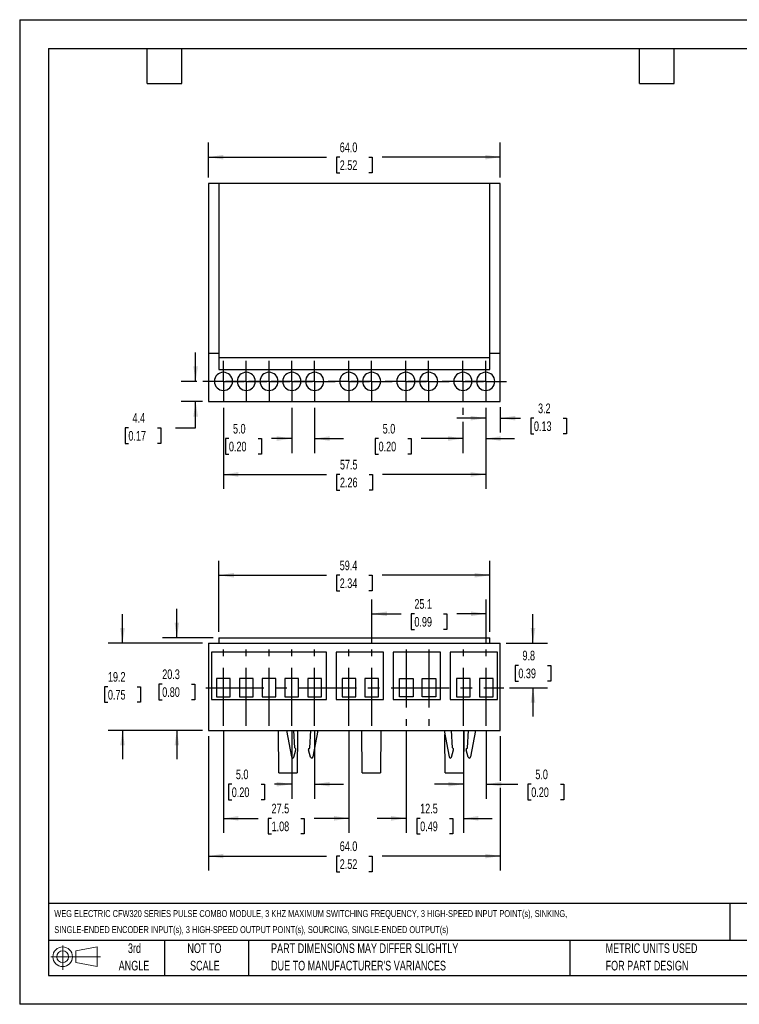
# Model space of a CAD drawing. Header units: millimetres. Extents: x 0 to 279, y 0 to 218.
# Tile 1 of 2: x 0 to 158, y 0 to 216. Entities that reach past the tile are written whole.
import ezdxf

# ---------------------------------------------------------------- set-up
doc = ezdxf.new("R2010")
doc.units = ezdxf.units.MM
doc.linetypes.add('CENTERX2', pattern=[20.32, 12.7, -2.54, 2.54, -2.54])
doc.layers.add('CENTER', color=40, linetype='CENTERX2')
doc.layers.add('SLD-DEFPOINTS', color=7, linetype='Continuous')
doc.layers.add('DIMENSIONS', color=140, linetype='Continuous', lineweight=25)
doc.layers.add('TEXT', color=140, linetype='Continuous', lineweight=25)
doc.styles.add('SLDTEXTSTYLE0', font='TXT', dxfattribs={"width": 0.7})
doc.dimstyles.new('SLDDIMSTYLE0', dxfattribs={"dimtxt": 2.158008, "dimasz": 3.302, "dimexe": 0, "dimexo": 0.0625, "dimgap": 0.539502, "dimtad": 0, "dimtih": 1, "dimtoh": 1, "dimrnd": 1e-09, "dimzin": 4, "dimdsep": 46, "dimtxsty": 'SLDTEXTSTYLE0', "dimsah": 1, "dimcen": 0.09, "dimadec": 0, "dimazin": 1, "dimtfac": 1, "dimtofl": 0, "dimtmove": 0, "dimatfit": 3, "dimfxl": 0, "dimfrac": 2, "dimtolj": 1, "dimtzin": 12, "dimarcsym": 0})
doc.dimstyles.new('SLDDIMSTYLE1', dxfattribs={"dimtxt": 2.158008, "dimasz": 3.302, "dimexe": 0, "dimexo": 0.0625, "dimgap": 0.539502, "dimtad": 0, "dimtih": 1, "dimtoh": 1, "dimrnd": 1e-09, "dimzin": 12, "dimdsep": 46, "dimtxsty": 'SLDTEXTSTYLE0', "dimsah": 1, "dimcen": 0.09, "dimadec": 0, "dimazin": 3, "dimtfac": 1, "dimtmove": 0, "dimatfit": 0, "dimfxl": 0, "dimfrac": 2, "dimtolj": 1, "dimtzin": 12, "dimarcsym": 0})
doc.dimstyles.new('SLDDIMSTYLE2', dxfattribs={"dimtxt": 2.158008, "dimasz": 3.302, "dimexe": 0, "dimexo": 0.0625, "dimgap": 0.539502, "dimtad": 0, "dimtih": 1, "dimtoh": 1, "dimrnd": 1e-09, "dimzin": 4, "dimdsep": 46, "dimtxsty": 'SLDTEXTSTYLE0', "dimsah": 1, "dimcen": 0.09, "dimadec": 0, "dimazin": 1, "dimtfac": 1, "dimtmove": 0, "dimatfit": 0, "dimfxl": 0, "dimfrac": 2, "dimtolj": 1, "dimtzin": 12, "dimarcsym": 0})
doc.dimstyles.new('SLDDIMSTYLE3', dxfattribs={"dimtxt": 2.158008, "dimasz": 3.302, "dimexe": 0, "dimexo": 0.0625, "dimgap": 0.539502, "dimtad": 0, "dimtih": 1, "dimtoh": 1, "dimrnd": 1e-09, "dimzin": 12, "dimdsep": 46, "dimtxsty": 'SLDTEXTSTYLE0', "dimsah": 1, "dimcen": 0.09, "dimadec": 0, "dimazin": 3, "dimtfac": 1, "dimtofl": 0, "dimtmove": 0, "dimatfit": 3, "dimfxl": 0, "dimfrac": 2, "dimtolj": 1, "dimtzin": 12, "dimarcsym": 0})

# ---------------------------------------------------------------- blocks, each defined once
blk = doc.blocks.new('Block11')
at = {"color": 7, "linetype": 'Continuous', "lineweight": 18}
for p, q in [((2.59, 5.31), (2.59, 0)), ((5.48, 4.17), (10.18, 5.03)), ((10.18, 5.03), (10.18, 0.73)), ((0, 2.88), (10.87, 2.88)), ((5.48, 1.6), (5.48, 4.17)), ((5.48, 1.6), (10.18, 0.73))]:
    blk.add_line(p, q, dxfattribs=at)
for radius in [2.15, 1.29]:
    blk.add_circle((2.59, 2.88), radius, dxfattribs=at)
blk = doc.blocks.new('Block12')
at = {"layer": 'SLD-DEFPOINTS'}
blk.add_blockref('Block11', (0, 0), dxfattribs=at)
blk = doc.blocks.new('SW_NOTE_0')
at = {"layer": 'TEXT', "color": 0, "linetype": 'CENTERX2', "lineweight": 18, "attachment_point": 1, "style": 'SLDTEXTSTYLE0'}
for s, insert, char_height in [('WEG ELECTRIC CFW320 SERIES PULSE COMBO MODULE, 3 KHZ MAXIMUM SWITCHING FREQUENCY, 3 HIGH-SPEED INPUT POINT(s), SINKING,', (0, 1.96), 1.51826), ('SINGLE-ENDED ENCODER INPUT(s), 3 HIGH-SPEED OUTPUT POINT(s), SOURCING, SINGLE-ENDED OUTPUT(s)', (0, -1.56), 1.5183)]:
    blk.add_mtext(s, dxfattribs=dict(at, insert=insert, char_height=char_height))
blk = doc.blocks.new('SW_NOTE_0_3')
at = {"layer": 'TEXT', "color": 0, "linetype": 'CENTERX2', "lineweight": 18, "char_height": 2.1167, "attachment_point": 1, "style": 'SLDTEXTSTYLE0'}
for s, insert in [('PART DIMENSIONS MAY DIFFER SLIGHTLY', (0, 2.73)), ("DUE TO MANUFACTURER'S VARIANCES", (0, -1.09))]:
    blk.add_mtext(s, dxfattribs=dict(at, insert=insert))
blk = doc.blocks.new('SW_NOTE_0_4')
at = {"layer": 'TEXT', "color": 0, "linetype": 'CENTERX2', "lineweight": 18, "char_height": 2.117, "attachment_point": 2, "style": 'SLDTEXTSTYLE0'}
for s, insert in [('NOT TO', (5.26, 2.73)), ('SCALE', (5.35, -1.09))]:
    blk.add_mtext(s, dxfattribs=dict(at, insert=insert))
blk = doc.blocks.new('SW_NOTE_0_5')
at = {"layer": 'TEXT', "color": 0, "linetype": 'CENTERX2', "lineweight": 18, "char_height": 2.117, "attachment_point": 2, "style": 'SLDTEXTSTYLE0'}
for s, insert in [('3rd', (2.32, 2.73)), ('ANGLE', (2.22, -1.09))]:
    blk.add_mtext(s, dxfattribs=dict(at, insert=insert))
blk = doc.blocks.new('SW_NOTE_0_6')
at = {"layer": 'TEXT', "color": 0, "linetype": 'CENTERX2', "lineweight": 18, "char_height": 2.1167, "attachment_point": 1, "style": 'SLDTEXTSTYLE0'}
for s, insert in [('METRIC UNITS USED', (0, 2.73)), ('FOR PART DESIGN', (0, -1.09))]:
    blk.add_mtext(s, dxfattribs=dict(at, insert=insert))
blk = doc.blocks.new('_D')
at = {"layer": 'DIMENSIONS'}
for p, q in [((41.38, 181.28), (41.38, 188.94)), ((105.38, 181.28), (105.38, 188.94)), ((41.38, 185.76), (67.25, 185.76)), ((70.18, 185.76), (69.45, 185.76)), ((69.45, 185.76), (69.45, 182.33)), ((76.59, 185.76), (77.31, 185.76)), ((77.31, 185.76), (77.31, 182.33)), ((105.38, 185.76), (79.51, 185.76)), ((69.45, 182.33), (70.18, 182.33)), ((77.31, 182.33), (76.59, 182.33))]:
    blk.add_line(p, q, dxfattribs=at)
for points in [[(41.38, 185.76), (44.68, 185.25), (44.68, 186.27)], [(105.38, 185.76), (102.08, 186.27), (102.08, 185.25)]]:
    blk.add_solid(points, dxfattribs=at)
at = {"layer": 'DIMENSIONS', "char_height": 2.117, "attachment_point": 1, "style": 'SLDTEXTSTYLE0'}
for s, insert in [('64.0', (70.18, 188.97)), ('2.52', (70.18, 185.06))]:
    blk.add_mtext(s, dxfattribs=dict(at, insert=insert))
blk = doc.blocks.new('_D_1')
at = {"layer": 'DIMENSIONS'}
for p, q in [((38.58, 136.6), (38.58, 142.95)), ((38.88, 136.6), (35.41, 136.6)), ((40.11, 132.19), (35.41, 132.19)), ((38.58, 126.42), (38.58, 132.19)), ((23.84, 126.42), (23.12, 126.42)), ((23.12, 126.42), (23.12, 122.99)), ((30.25, 126.42), (30.98, 126.42)), ((30.98, 126.42), (30.98, 122.99)), ((34.14, 126.42), (38.58, 126.42)), ((23.12, 122.99), (23.84, 122.99)), ((30.98, 122.99), (30.25, 122.99))]:
    blk.add_line(p, q, dxfattribs=at)
for points in [[(38.58, 136.6), (39.09, 139.9), (38.07, 139.9)], [(38.58, 132.19), (38.07, 128.89), (39.09, 128.89)]]:
    blk.add_solid(points, dxfattribs=at)
at = {"layer": 'DIMENSIONS', "char_height": 2.117, "attachment_point": 1, "style": 'SLDTEXTSTYLE0'}
for s, insert in [('4.4', (24.74, 129.63)), ('0.17', (23.84, 125.72))]:
    blk.add_mtext(s, dxfattribs=dict(at, insert=insert))
blk = doc.blocks.new('_D_2')
at = {"layer": 'DIMENSIONS'}
for p, q in [((59.68, 130.79), (59.68, 120.88)), ((64.68, 130.79), (64.68, 120.88)), ((45.88, 124.06), (45.16, 124.06)), ((45.16, 124.06), (45.16, 120.63)), ((52.3, 124.06), (53.02, 124.06)), ((53.02, 124.06), (53.02, 120.63)), ((59.68, 124.06), (55.22, 124.06)), ((64.68, 124.06), (71.03, 124.06)), ((45.16, 120.63), (45.88, 120.63)), ((53.02, 120.63), (52.3, 120.63))]:
    blk.add_line(p, q, dxfattribs=at)
for points in [[(59.68, 124.06), (56.38, 124.57), (56.38, 123.55)], [(64.68, 124.06), (67.98, 123.55), (67.98, 124.57)]]:
    blk.add_solid(points, dxfattribs=at)
at = {"layer": 'DIMENSIONS', "char_height": 2.117, "attachment_point": 1, "style": 'SLDTEXTSTYLE0'}
for s, insert in [('5.0', (46.78, 127.27)), ('0.20', (45.88, 123.36))]:
    blk.add_mtext(s, dxfattribs=dict(at, insert=insert))
blk = doc.blocks.new('_D_3')
at = {"layer": 'DIMENSIONS'}
for p, q in [((97.19, 130.79), (97.19, 129.29)), ((102.19, 130.79), (102.19, 120.88)), ((97.19, 127.76), (97.19, 120.88)), ((78.7, 124.06), (77.98, 124.06)), ((77.98, 124.06), (77.98, 120.63)), ((85.11, 124.06), (85.84, 124.06)), ((85.84, 124.06), (85.84, 120.63)), ((97.19, 124.06), (88.04, 124.06)), ((102.19, 124.06), (108.54, 124.06)), ((77.98, 120.63), (78.7, 120.63)), ((85.84, 120.63), (85.11, 120.63))]:
    blk.add_line(p, q, dxfattribs=at)
for points in [[(97.19, 124.06), (93.89, 124.57), (93.89, 123.55)], [(102.19, 124.06), (105.49, 123.55), (105.49, 124.57)]]:
    blk.add_solid(points, dxfattribs=at)
at = {"layer": 'DIMENSIONS', "char_height": 2.117, "attachment_point": 1, "style": 'SLDTEXTSTYLE0'}
for s, insert in [('5.0', (79.6, 127.27)), ('0.20', (78.7, 123.36))]:
    blk.add_mtext(s, dxfattribs=dict(at, insert=insert))
blk = doc.blocks.new('_D_4')
at = {"layer": 'DIMENSIONS'}
for p, q in [((102.19, 130.79), (102.19, 125.35)), ((105.38, 130.92), (105.38, 125.35)), ((102.19, 128.53), (95.84, 128.53)), ((105.38, 128.53), (109.85, 128.53)), ((112.77, 128.53), (112.05, 128.53)), ((112.05, 128.53), (112.05, 125.1)), ((119.19, 128.53), (119.91, 128.53)), ((119.91, 128.53), (119.91, 125.1)), ((112.05, 125.1), (112.77, 125.1)), ((119.91, 125.1), (119.19, 125.1))]:
    blk.add_line(p, q, dxfattribs=at)
for points in [[(102.19, 128.53), (98.89, 129.03), (98.89, 128.02)], [(105.38, 128.53), (108.68, 128.02), (108.68, 129.03)]]:
    blk.add_solid(points, dxfattribs=at)
at = {"layer": 'DIMENSIONS', "char_height": 2.117, "attachment_point": 1, "style": 'SLDTEXTSTYLE0'}
for s, insert in [('3.2', (113.67, 131.74)), ('0.13', (112.77, 127.82))]:
    blk.add_mtext(s, dxfattribs=dict(at, insert=insert))
blk = doc.blocks.new('_D_5')
at = {"layer": 'DIMENSIONS'}
for p, q in [((44.68, 130.79), (44.68, 113.02)), ((102.19, 130.79), (102.19, 113.02)), ((44.68, 116.19), (67.3, 116.19)), ((70.23, 116.19), (69.5, 116.19)), ((69.5, 116.19), (69.5, 112.76)), ((76.64, 116.19), (77.36, 116.19)), ((77.36, 116.19), (77.36, 112.76)), ((102.19, 116.19), (79.56, 116.19)), ((69.5, 112.76), (70.23, 112.76)), ((77.36, 112.76), (76.64, 112.76))]:
    blk.add_line(p, q, dxfattribs=at)
for points in [[(44.68, 116.19), (47.98, 115.68), (47.98, 116.7)], [(102.19, 116.19), (98.89, 116.7), (98.89, 115.68)]]:
    blk.add_solid(points, dxfattribs=at)
at = {"layer": 'DIMENSIONS', "char_height": 2.117, "attachment_point": 1, "style": 'SLDTEXTSTYLE0'}
for s, insert in [('57.5', (70.23, 119.4)), ('2.26', (70.23, 115.49))]:
    blk.add_mtext(s, dxfattribs=dict(at, insert=insert))
blk = doc.blocks.new('SW_CENTERMARKSYMBOL_0')
at = {"layer": 'CENTER', "color": 0}
for p, q in [((0, 2.54), (0, 4.53)), ((0, 0), (0, 2.54)), ((-2.54, 0), (-4.53, 0)), ((0, 0), (-2.54, 0)), ((0, 0), (0, -2.54)), ((0, 0), (2.54, 0)), ((2.54, 0), (4.53, 0)), ((0, -2.54), (0, -4.53))]:
    blk.add_line(p, q, dxfattribs=at)
blk = doc.blocks.new('SW_CENTERMARKSYMBOL_1')
at = {"layer": 'CENTER', "color": 0}
for p, q in [((0, 2.54), (0, 4.53)), ((0, 0), (0, 2.54)), ((-2.54, 0), (-4.53, 0)), ((0, 0), (-2.54, 0)), ((0, 0), (0, -2.54)), ((0, 0), (2.54, 0)), ((2.54, 0), (4.53, 0)), ((0, -2.54), (0, -4.53))]:
    blk.add_line(p, q, dxfattribs=at)
blk = doc.blocks.new('SW_CENTERMARKSYMBOL_2')
at = {"layer": 'CENTER', "color": 0}
for p, q in [((0, 2.54), (0, 4.53)), ((0, 0), (0, 2.54)), ((-2.54, 0), (-4.53, 0)), ((0, 0), (-2.54, 0)), ((0, 0), (0, -2.54)), ((0, 0), (2.54, 0)), ((2.54, 0), (4.53, 0)), ((0, -2.54), (0, -4.53))]:
    blk.add_line(p, q, dxfattribs=at)
blk = doc.blocks.new('SW_CENTERMARKSYMBOL_3')
at = {"layer": 'CENTER', "color": 0}
for p, q in [((0, 2.54), (0, 4.53)), ((0, 0), (0, 2.54)), ((-2.54, 0), (-4.53, 0)), ((0, 0), (-2.54, 0)), ((0, 0), (0, -2.54)), ((0, 0), (2.54, 0)), ((2.54, 0), (4.53, 0)), ((0, -2.54), (0, -4.53))]:
    blk.add_line(p, q, dxfattribs=at)
blk = doc.blocks.new('SW_CENTERMARKSYMBOL_4')
at = {"layer": 'CENTER', "color": 0}
for p, q in [((0, 2.54), (0, 4.53)), ((0, 0), (0, 2.54)), ((-2.54, 0), (-4.53, 0)), ((0, 0), (-2.54, 0)), ((0, 0), (0, -2.54)), ((0, 0), (2.54, 0)), ((2.54, 0), (4.53, 0)), ((0, -2.54), (0, -4.53))]:
    blk.add_line(p, q, dxfattribs=at)
blk = doc.blocks.new('SW_CENTERMARKSYMBOL_5')
at = {"layer": 'CENTER', "color": 0}
for p, q in [((0, 2.54), (0, 4.53)), ((0, 0), (0, 2.54)), ((-2.54, 0), (-4.53, 0)), ((0, 0), (-2.54, 0)), ((0, 0), (0, -2.54)), ((0, 0), (2.54, 0)), ((2.54, 0), (4.53, 0)), ((0, -2.54), (0, -4.53))]:
    blk.add_line(p, q, dxfattribs=at)
blk = doc.blocks.new('SW_CENTERMARKSYMBOL_6')
at = {"layer": 'CENTER', "color": 0}
for p, q in [((0, 2.54), (0, 4.53)), ((0, 0), (0, 2.54)), ((-2.54, 0), (-4.53, 0)), ((0, 0), (-2.54, 0)), ((0, 0), (0, -2.54)), ((0, 0), (2.54, 0)), ((2.54, 0), (4.53, 0)), ((0, -2.54), (0, -4.53))]:
    blk.add_line(p, q, dxfattribs=at)
blk = doc.blocks.new('SW_CENTERMARKSYMBOL_7')
at = {"layer": 'CENTER', "color": 0}
for p, q in [((0, 2.54), (0, 4.53)), ((0, 0), (0, 2.54)), ((-2.54, 0), (-4.53, 0)), ((0, 0), (-2.54, 0)), ((0, 0), (0, -2.54)), ((0, 0), (2.54, 0)), ((2.54, 0), (4.53, 0)), ((0, -2.54), (0, -4.53))]:
    blk.add_line(p, q, dxfattribs=at)
blk = doc.blocks.new('SW_CENTERMARKSYMBOL_8')
at = {"layer": 'CENTER', "color": 0}
for p, q in [((0, 2.54), (0, 4.53)), ((0, 0), (0, 2.54)), ((-2.54, 0), (-4.53, 0)), ((0, 0), (-2.54, 0)), ((0, 0), (0, -2.54)), ((0, 0), (2.54, 0)), ((2.54, 0), (4.53, 0)), ((0, -2.54), (0, -4.53))]:
    blk.add_line(p, q, dxfattribs=at)
blk = doc.blocks.new('SW_CENTERMARKSYMBOL_9')
at = {"layer": 'CENTER', "color": 0}
for p, q in [((0, 2.54), (0, 4.53)), ((0, 0), (0, 2.54)), ((-2.54, 0), (-4.53, 0)), ((0, 0), (-2.54, 0)), ((0, 0), (0, -2.54)), ((0, 0), (2.54, 0)), ((2.54, 0), (4.53, 0)), ((0, -2.54), (0, -4.53))]:
    blk.add_line(p, q, dxfattribs=at)
blk = doc.blocks.new('SW_CENTERMARKSYMBOL_10')
at = {"layer": 'CENTER', "color": 0}
for p, q in [((0, 2.54), (0, 4.53)), ((0, 0), (0, 2.54)), ((-2.54, 0), (-4.53, 0)), ((0, 0), (-2.54, 0)), ((0, 0), (0, -2.54)), ((0, 0), (2.54, 0)), ((2.54, 0), (4.53, 0)), ((0, -2.54), (0, -4.53))]:
    blk.add_line(p, q, dxfattribs=at)
blk = doc.blocks.new('_D_9')
at = {"layer": 'DIMENSIONS'}
for p, q in [((77.21, 79.05), (77.21, 88.8)), ((102.29, 79.05), (102.29, 88.8)), ((77.21, 85.63), (83.62, 85.63)), ((86.55, 85.63), (85.82, 85.63)), ((85.82, 85.63), (85.82, 82.2)), ((92.96, 85.63), (93.68, 85.63)), ((93.68, 85.63), (93.68, 82.2)), ((102.29, 85.63), (95.88, 85.63)), ((85.82, 82.2), (86.55, 82.2)), ((93.68, 82.2), (92.96, 82.2))]:
    blk.add_line(p, q, dxfattribs=at)
for points in [[(77.21, 85.63), (80.52, 85.12), (80.52, 86.14)], [(102.29, 85.63), (98.99, 86.14), (98.99, 85.12)]]:
    blk.add_solid(points, dxfattribs=at)
at = {"layer": 'DIMENSIONS', "char_height": 2.117, "attachment_point": 1, "style": 'SLDTEXTSTYLE0'}
for s, insert in [('25.1', (86.55, 88.84)), ('0.99', (86.55, 84.93))]:
    blk.add_mtext(s, dxfattribs=dict(at, insert=insert))
blk = doc.blocks.new('_D_10')
at = {"layer": 'DIMENSIONS'}
for p, q in [((43.67, 81.64), (43.67, 97.26)), ((103.1, 81.64), (103.1, 97.26)), ((43.67, 94.09), (67.25, 94.09)), ((70.18, 94.09), (69.45, 94.09)), ((69.45, 94.09), (69.45, 90.66)), ((76.59, 94.09), (77.31, 94.09)), ((77.31, 94.09), (77.31, 90.66)), ((103.1, 94.09), (79.51, 94.09)), ((69.45, 90.66), (70.18, 90.66)), ((77.31, 90.66), (76.59, 90.66))]:
    blk.add_line(p, q, dxfattribs=at)
for points in [[(43.67, 94.09), (46.97, 93.58), (46.97, 94.59)], [(103.1, 94.09), (99.8, 94.59), (99.8, 93.58)]]:
    blk.add_solid(points, dxfattribs=at)
at = {"layer": 'DIMENSIONS', "char_height": 2.117, "attachment_point": 1, "style": 'SLDTEXTSTYLE0'}
for s, insert in [('59.4', (70.18, 97.3)), ('2.34', (70.18, 93.39))]:
    blk.add_mtext(s, dxfattribs=dict(at, insert=insert))
blk = doc.blocks.new('_D_11')
at = {"layer": 'DIMENSIONS'}
for p, q in [((112.56, 79.22), (112.56, 85.57)), ((106.65, 79.22), (115.73, 79.22)), ((109.35, 74.32), (108.63, 74.32)), ((108.63, 74.32), (108.63, 70.89)), ((115.76, 74.32), (116.49, 74.32)), ((116.49, 74.32), (116.49, 70.89)), ((107.42, 69.43), (115.73, 69.43)), ((108.63, 70.89), (109.35, 70.89)), ((112.56, 69.43), (112.56, 63.08)), ((116.49, 70.89), (115.76, 70.89))]:
    blk.add_line(p, q, dxfattribs=at)
for points in [[(112.56, 79.22), (113.07, 82.52), (112.05, 82.52)], [(112.56, 69.43), (112.05, 66.13), (113.07, 66.13)]]:
    blk.add_solid(points, dxfattribs=at)
at = {"layer": 'DIMENSIONS', "char_height": 2.117, "attachment_point": 1, "style": 'SLDTEXTSTYLE0'}
for s, insert in [('9.8', (110.25, 77.54)), ('0.39', (109.35, 73.62))]:
    blk.add_mtext(s, dxfattribs=dict(at, insert=insert))
blk = doc.blocks.new('_D_12')
at = {"layer": 'DIMENSIONS'}
for p, q in [((34.47, 80.37), (34.47, 86.72)), ((42.4, 80.37), (31.29, 80.37)), ((31.26, 70.22), (30.54, 70.22)), ((30.54, 70.22), (30.54, 66.79)), ((37.67, 70.22), (38.4, 70.22)), ((38.4, 70.22), (38.4, 66.79)), ((30.54, 66.79), (31.26, 66.79)), ((38.4, 66.79), (37.67, 66.79)), ((40.11, 60.07), (31.29, 60.07)), ((34.47, 60.07), (34.47, 53.72))]:
    blk.add_line(p, q, dxfattribs=at)
for points in [[(34.47, 80.37), (34.98, 83.67), (33.96, 83.67)], [(34.47, 60.07), (33.96, 56.77), (34.98, 56.77)]]:
    blk.add_solid(points, dxfattribs=at)
at = {"layer": 'DIMENSIONS', "char_height": 2.117, "attachment_point": 1, "style": 'SLDTEXTSTYLE0'}
for s, insert in [('20.3', (31.26, 73.43)), ('0.80', (31.26, 69.52))]:
    blk.add_mtext(s, dxfattribs=dict(at, insert=insert))
blk = doc.blocks.new('_D_13')
at = {"layer": 'DIMENSIONS'}
for p, q in [((22.55, 79.22), (22.55, 85.57)), ((40.11, 79.22), (19.38, 79.22)), ((19.35, 69.64), (18.62, 69.64)), ((18.62, 69.64), (18.62, 66.22)), ((25.76, 69.64), (26.48, 69.64)), ((26.48, 69.64), (26.48, 66.22)), ((18.62, 66.22), (19.35, 66.22)), ((26.48, 66.22), (25.76, 66.22)), ((40.11, 60.07), (19.38, 60.07)), ((22.55, 60.07), (22.55, 53.72))]:
    blk.add_line(p, q, dxfattribs=at)
for points in [[(22.55, 79.22), (23.06, 82.52), (22.04, 82.52)], [(22.55, 60.07), (22.04, 56.77), (23.06, 56.77)]]:
    blk.add_solid(points, dxfattribs=at)
at = {"layer": 'DIMENSIONS', "char_height": 2.117, "attachment_point": 1, "style": 'SLDTEXTSTYLE0'}
for s, insert in [('19.2', (19.35, 72.86)), ('0.75', (19.35, 68.94))]:
    blk.add_mtext(s, dxfattribs=dict(at, insert=insert))
blk = doc.blocks.new('_D_14')
at = {"layer": 'DIMENSIONS'}
for p, q in [((41.38, 58.8), (41.38, 29.33)), ((105.38, 58.8), (105.38, 49.03)), ((105.38, 47.5), (105.38, 29.33)), ((41.38, 32.51), (67.25, 32.51)), ((70.18, 32.51), (69.45, 32.51)), ((69.45, 32.51), (69.45, 29.08)), ((76.59, 32.51), (77.31, 32.51)), ((77.31, 32.51), (77.31, 29.08)), ((105.38, 32.51), (79.51, 32.51)), ((69.45, 29.08), (70.18, 29.08)), ((77.31, 29.08), (76.59, 29.08))]:
    blk.add_line(p, q, dxfattribs=at)
for points in [[(41.38, 32.51), (44.68, 32), (44.68, 33.01)], [(105.38, 32.51), (102.08, 33.01), (102.08, 32)]]:
    blk.add_solid(points, dxfattribs=at)
at = {"layer": 'DIMENSIONS', "char_height": 2.117, "attachment_point": 1, "style": 'SLDTEXTSTYLE0'}
for s, insert in [('64.0', (70.18, 35.72)), ('2.52', (70.18, 31.81))]:
    blk.add_mtext(s, dxfattribs=dict(at, insert=insert))
blk = doc.blocks.new('_D_15')
at = {"layer": 'DIMENSIONS'}
for p, q in [((44.67, 59.81), (44.67, 37.61)), ((72.21, 59.81), (72.21, 37.61)), ((44.67, 40.78), (52.31, 40.78)), ((55.24, 40.78), (54.51, 40.78)), ((54.51, 40.78), (54.51, 37.35)), ((61.65, 40.78), (62.37, 40.78)), ((62.37, 40.78), (62.37, 37.35)), ((72.21, 40.78), (64.57, 40.78)), ((54.51, 37.35), (55.24, 37.35)), ((62.37, 37.35), (61.65, 37.35))]:
    blk.add_line(p, q, dxfattribs=at)
for points in [[(44.67, 40.78), (47.98, 40.27), (47.98, 41.29)], [(72.21, 40.78), (68.91, 41.29), (68.91, 40.27)]]:
    blk.add_solid(points, dxfattribs=at)
at = {"layer": 'DIMENSIONS', "char_height": 2.117, "attachment_point": 1, "style": 'SLDTEXTSTYLE0'}
for s, insert in [('27.5', (55.24, 43.99)), ('1.08', (55.24, 40.08))]:
    blk.add_mtext(s, dxfattribs=dict(at, insert=insert))
blk = doc.blocks.new('_D_16')
at = {"layer": 'DIMENSIONS'}
for p, q in [((59.67, 59.81), (59.67, 45.09)), ((64.67, 59.81), (64.67, 45.09)), ((46.51, 48.27), (45.79, 48.27)), ((45.79, 48.27), (45.79, 44.84)), ((52.93, 48.27), (53.65, 48.27)), ((53.65, 48.27), (53.65, 44.84)), ((59.67, 48.27), (55.85, 48.27)), ((64.67, 48.27), (71.02, 48.27)), ((45.79, 44.84), (46.51, 44.84)), ((53.65, 44.84), (52.93, 44.84))]:
    blk.add_line(p, q, dxfattribs=at)
for points in [[(59.67, 48.27), (56.37, 48.77), (56.37, 47.76)], [(64.67, 48.27), (67.98, 47.76), (67.98, 48.77)]]:
    blk.add_solid(points, dxfattribs=at)
at = {"layer": 'DIMENSIONS', "char_height": 2.117, "attachment_point": 1, "style": 'SLDTEXTSTYLE0'}
for s, insert in [('5.0', (47.41, 51.48)), ('0.20', (46.51, 47.56))]:
    blk.add_mtext(s, dxfattribs=dict(at, insert=insert))
blk = doc.blocks.new('_D_17')
at = {"layer": 'DIMENSIONS'}
for p, q in [((84.75, 59.81), (84.75, 37.61)), ((97.29, 59.81), (97.29, 37.61)), ((84.75, 40.78), (78.4, 40.78)), ((87.82, 40.78), (87.09, 40.78)), ((87.09, 40.78), (87.09, 37.35)), ((94.23, 40.78), (94.95, 40.78)), ((94.95, 40.78), (94.95, 37.35)), ((97.29, 40.78), (103.64, 40.78)), ((87.09, 37.35), (87.82, 37.35)), ((94.95, 37.35), (94.23, 37.35))]:
    blk.add_line(p, q, dxfattribs=at)
for points in [[(84.75, 40.78), (81.45, 41.29), (81.45, 40.27)], [(97.29, 40.78), (100.6, 40.27), (100.6, 41.29)]]:
    blk.add_solid(points, dxfattribs=at)
at = {"layer": 'DIMENSIONS', "char_height": 2.117, "attachment_point": 1, "style": 'SLDTEXTSTYLE0'}
for s, insert in [('12.5', (87.82, 43.99)), ('0.49', (87.82, 40.08))]:
    blk.add_mtext(s, dxfattribs=dict(at, insert=insert))
blk = doc.blocks.new('_D_18')
at = {"layer": 'DIMENSIONS'}
for p, q in [((97.29, 59.81), (97.29, 45.09)), ((102.29, 59.81), (102.29, 45.09)), ((97.29, 48.27), (90.94, 48.27)), ((102.29, 48.27), (109.25, 48.27)), ((112.18, 48.27), (111.45, 48.27)), ((111.45, 48.27), (111.45, 44.84)), ((118.59, 48.27), (119.31, 48.27)), ((119.31, 48.27), (119.31, 44.84)), ((111.45, 44.84), (112.18, 44.84)), ((119.31, 44.84), (118.59, 44.84))]:
    blk.add_line(p, q, dxfattribs=at)
for points in [[(97.29, 48.27), (93.99, 48.77), (93.99, 47.76)], [(102.29, 48.27), (105.6, 47.76), (105.6, 48.77)]]:
    blk.add_solid(points, dxfattribs=at)
at = {"layer": 'DIMENSIONS', "char_height": 2.117, "attachment_point": 1, "style": 'SLDTEXTSTYLE0'}
for s, insert in [('5.0', (113.07, 51.48)), ('0.20', (112.18, 47.56))]:
    blk.add_mtext(s, dxfattribs=dict(at, insert=insert))

msp = doc.modelspace()

# ---------------------------------------------------------------- linework, layer by layer
at = {"color": 7, "linetype": 'Continuous'}
for p, q in [((0.002, 215.903), (0.002, 0.003)), ((0.002, 215.903), (279.402, 215.903)), ((279.402, 0.003), (0.002, 0.003))]:
    msp.add_line(p, q, dxfattribs=at)
for p, q in [((41.381, 180.013), (41.381, 142.813)), ((43.665, 180.013), (41.381, 180.013)), ((43.665, 180.013), (43.665, 141.811)), ((103.098, 180.013), (43.665, 180.013)), ((103.098, 141.811), (103.098, 180.013)), ((105.381, 180.013), (103.098, 180.013)), ((105.381, 142.813), (105.381, 180.013)), ((41.381, 142.813), (41.381, 132.193)), ((41.381, 142.813), (43.665, 142.813)), ((103.098, 142.813), (105.381, 142.813)), ((105.381, 132.193), (105.381, 142.813)), ((43.665, 141.811), (103.098, 141.811)), ((43.665, 141.811), (43.665, 139.193)), ((103.098, 139.193), (103.098, 141.811)), ((43.665, 139.193), (103.098, 139.193)), ((41.381, 132.193), (105.381, 132.193)), ((43.665, 80.37), (103.098, 80.37)), ((43.665, 80.37), (43.665, 79.22)), ((103.098, 79.22), (103.098, 80.37)), ((41.381, 79.22), (105.381, 79.22)), ((41.381, 79.22), (41.381, 60.07)), ((105.381, 60.07), (105.381, 79.22)), ((67.29, 77.22), (42.056, 77.22)), ((42.056, 77.22), (42.056, 66.82)), ((67.29, 66.82), (67.29, 77.22)), ((79.797, 77.22), (69.392, 77.22)), ((69.392, 77.22), (69.392, 66.82)), ((79.797, 66.82), (79.797, 77.22)), ((92.304, 77.22), (81.899, 77.22)), ((81.899, 77.22), (81.899, 66.82)), ((92.304, 66.82), (92.304, 77.22)), ((104.811, 77.22), (94.406, 77.22)), ((94.406, 77.22), (94.406, 66.82)), ((104.811, 66.82), (104.811, 77.22)), ((46.173, 71.428), (43.173, 71.428)), ((43.173, 71.428), (43.173, 67.428)), ((46.173, 67.428), (46.173, 71.428)), ((51.173, 71.428), (48.173, 71.428)), ((48.173, 71.428), (48.173, 67.428)), ((51.173, 67.428), (51.173, 71.428)), ((53.173, 71.428), (53.173, 67.428)), ((56.173, 71.428), (53.173, 71.428)), ((56.173, 67.428), (56.173, 71.428)), ((58.173, 71.428), (58.173, 67.428)), ((61.173, 71.428), (58.173, 71.428)), ((61.173, 67.428), (61.173, 71.428)), ((63.173, 71.428), (63.173, 67.428)), ((66.173, 71.428), (63.173, 71.428)), ((66.173, 67.428), (66.173, 71.428)), ((70.713, 71.428), (70.713, 67.428)), ((73.713, 71.428), (70.713, 71.428)), ((73.713, 67.428), (73.713, 71.428)), ((75.713, 71.428), (75.713, 67.428)), ((78.713, 71.428), (75.713, 71.428)), ((78.713, 67.428), (78.713, 71.428)), ((83.253, 71.428), (86.253, 71.428)), ((83.253, 67.428), (83.253, 71.428)), ((86.253, 71.428), (86.253, 67.428)), ((88.253, 71.428), (91.253, 71.428)), ((88.253, 67.428), (88.253, 71.428)), ((91.253, 71.428), (91.253, 67.428)), ((95.793, 71.428), (95.793, 67.428)), ((98.793, 71.428), (95.793, 71.428)), ((98.793, 67.428), (98.793, 71.428)), ((100.793, 71.428), (100.793, 67.428)), ((103.793, 71.428), (100.793, 71.428)), ((103.793, 67.428), (103.793, 71.428)), ((43.173, 67.428), (46.173, 67.428)), ((48.173, 67.428), (51.173, 67.428)), ((53.173, 67.428), (56.173, 67.428)), ((58.173, 67.428), (61.173, 67.428)), ((63.173, 67.428), (66.173, 67.428)), ((70.713, 67.428), (73.713, 67.428)), ((75.713, 67.428), (78.713, 67.428)), ((86.253, 67.428), (83.253, 67.428)), ((91.253, 67.428), (88.253, 67.428)), ((95.793, 67.428), (98.793, 67.428)), ((100.793, 67.428), (103.793, 67.428)), ((42.056, 66.82), (67.29, 66.82)), ((69.392, 66.82), (79.797, 66.82)), ((81.899, 66.82), (92.304, 66.82)), ((94.406, 66.82), (104.811, 66.82)), ((41.381, 60.07), (105.381, 60.07)), ((56.837, 50.783), (56.756, 60.07)), ((58.541, 60.07), (59.633, 54.268)), ((60.333, 56.26), (60.117, 60.07)), ((60.918, 60.07), (60.837, 50.783)), ((63.611, 56.26), (63.827, 60.07)), ((65.402, 60.07), (64.31, 54.268)), ((75.087, 50.783), (75.006, 60.07)), ((79.168, 60.07), (79.087, 50.783)), ((93.096, 60.07), (94.188, 54.268)), ((93.337, 50.783), (93.263, 59.18)), ((94.887, 56.26), (94.671, 60.07)), ((97.418, 60.07), (97.337, 50.783)), ((98.165, 56.26), (98.381, 60.07)), ((99.957, 60.07), (98.865, 54.268)), ((60.587, 56.006), (60.333, 56.26)), ((63.356, 56.006), (63.611, 56.26)), ((95.142, 56.006), (94.887, 56.26)), ((97.911, 56.006), (98.165, 56.26)), ((60.14, 54.187), (60.574, 55.831)), ((60.574, 55.831), (60.587, 56.006)), ((63.356, 56.006), (63.369, 55.831)), ((63.803, 54.187), (63.369, 55.831)), ((94.695, 54.187), (95.129, 55.831)), ((95.129, 55.831), (95.142, 56.006)), ((97.911, 56.006), (97.924, 55.831)), ((98.358, 54.187), (97.924, 55.831)), ((56.837, 50.783), (60.837, 50.783)), ((75.087, 50.783), (79.087, 50.783)), ((93.337, 50.783), (97.337, 50.783))]:
    msp.add_line(p, q)
for centre, radius, start, end in [((44.68, 136.595), 1.992, 0, 180), ((49.68, 136.595), 1.992, 0, 180), ((54.68, 136.595), 1.992, 0, 180), ((59.68, 136.595), 1.992, 0, 180), ((64.68, 136.595), 1.992, 0, 180), ((72.173, 136.595), 1.992, 0, 180), ((77.173, 136.595), 1.992, 0, 180), ((84.68, 136.595), 1.992, 0, 180), ((89.68, 136.595), 1.992, 0, 180), ((97.187, 136.595), 1.992, 0, 180), ((102.187, 136.595), 1.992, 0, 180), ((44.68, 136.595), 1.992, 180, 0), ((49.68, 136.595), 1.992, 180, 0), ((54.68, 136.595), 1.992, 180, 0), ((59.68, 136.595), 1.992, 180, 0), ((64.68, 136.595), 1.992, 180, 0), ((72.173, 136.595), 1.992, 180, 0), ((77.173, 136.595), 1.992, 180, 0), ((84.68, 136.595), 1.992, 180, 0), ((89.68, 136.595), 1.992, 180, 0), ((97.187, 136.595), 1.992, 180, 0), ((102.187, 136.595), 1.992, 180, 0), ((59.89, 54.251), 0.257, 176.16397, 242.13001), ((59.875, 54.288), 0.284, 248.33567, 339.30966), ((64.069, 54.288), 0.284, 200.69034, 291.66433), ((64.05, 54.253), 0.26, 298.31298, 3.39304), ((94.445, 54.251), 0.257, 176.16397, 242.13001), ((94.429, 54.288), 0.284, 248.33567, 339.30966), ((98.623, 54.288), 0.284, 200.69034, 291.66433), ((98.605, 54.253), 0.26, 298.31298, 3.39304)]:
    msp.add_arc(centre, radius, start, end)
at = {"layer": 'CENTER'}
for p, q in [((44.673, 61.078), (44.673, 77.778)), ((49.673, 61.078), (49.673, 77.778)), ((54.673, 61.078), (54.673, 77.778)), ((59.673, 61.078), (59.673, 77.778)), ((64.673, 61.078), (64.673, 77.778)), ((72.213, 61.078), (72.213, 77.778)), ((77.213, 61.078), (77.213, 77.778)), ((84.753, 77.778), (84.753, 61.078)), ((89.753, 77.778), (89.753, 61.078)), ((97.293, 61.078), (97.293, 77.778)), ((102.293, 61.078), (102.293, 77.778)), ((40.802, 69.428), (106.146, 69.428))]:
    msp.add_line(p, q, dxfattribs=at)
at = {"layer": 'TEXT'}
for p, q in [((6.35, 209.55), (273.05, 209.55)), ((6.35, 209.55), (6.35, 6.35)), ((27.94, 201.93), (27.94, 209.55)), ((35.56, 201.93), (35.56, 209.55)), ((135.89, 201.93), (135.89, 209.55)), ((143.51, 201.93), (143.51, 209.55)), ((27.94, 201.93), (35.56, 201.93)), ((135.89, 201.93), (143.51, 201.93)), ((273.05, 22.126), (6.35, 22.126)), ((155.759, 22.126), (155.759, 13.97)), ((273.05, 13.97), (6.35, 13.97)), ((31.75, 13.97), (31.75, 6.35)), ((50.212, 13.97), (50.212, 6.35)), ((120.646, 13.97), (120.646, 6.35)), ((6.35, 6.35), (273.05, 6.35))]:
    msp.add_line(p, q, dxfattribs=at)

# ---------------------------------------------------------------- block references
at = {"layer": 'CENTER'}
for name, p in [('SW_CENTERMARKSYMBOL_10', (44.68, 136.595)), ('SW_CENTERMARKSYMBOL_9', (49.68, 136.595)), ('SW_CENTERMARKSYMBOL_8', (54.68, 136.595)), ('SW_CENTERMARKSYMBOL_7', (59.68, 136.595)), ('SW_CENTERMARKSYMBOL_6', (64.68, 136.595)), ('SW_CENTERMARKSYMBOL_5', (72.173, 136.595)), ('SW_CENTERMARKSYMBOL_4', (77.173, 136.595)), ('SW_CENTERMARKSYMBOL_3', (84.68, 136.595)), ('SW_CENTERMARKSYMBOL_2', (89.68, 136.595)), ('SW_CENTERMARKSYMBOL_1', (97.187, 136.595)), ('SW_CENTERMARKSYMBOL_0', (102.187, 136.595))]:
    msp.add_blockref(name, p, dxfattribs=at)
at = {"layer": 'SLD-DEFPOINTS'}
msp.add_blockref('Block12', (6.838, 7.554), dxfattribs=at)
at = {"layer": 'TEXT', "linetype": 'CENTERX2', "lineweight": 18}
for name, p in [('SW_NOTE_0', (7.588, 18.698)), ('SW_NOTE_0_5', (22.847, 10.635)), ('SW_NOTE_0_4', (35.257, 10.635)), ('SW_NOTE_0_3', (55.119, 10.635)), ('SW_NOTE_0_6', (128.478, 10.635))]:
    msp.add_blockref(name, p, dxfattribs=at)

# ---------------------------------------------------------------- dimensions: what is measured, and where the dimension line sits
at = {"layer": 'DIMENSIONS'}
for base, p1, p2, dimstyle, picture, middle in [((41.381, 185.761), (105.381, 180.013), (41.381, 180.013), 'SLDDIMSTYLE0', '_D', (73.381, 185.761)), ((44.68, 116.193), (102.187, 132.063), (44.68, 132.063), 'SLDDIMSTYLE3', '_D_5', (73.434, 116.193)), ((64.68, 124.057), (59.68, 132.063), (64.68, 132.063), 'SLDDIMSTYLE2', '_D_2', (49.091, 124.057)), ((97.187, 124.057), (102.187, 132.063), (97.187, 132.063), 'SLDDIMSTYLE2', '_D_3', (81.906, 124.057)), ((102.187, 128.526), (105.381, 132.193), (102.187, 132.063), 'SLDDIMSTYLE1', '_D_4', (115.981, 128.526)), ((103.098, 94.087), (43.665, 80.37), (103.098, 80.37), 'SLDDIMSTYLE3', '_D_10', (73.381, 94.087)), ((102.293, 85.627), (77.213, 77.778), (102.293, 77.778), 'SLDDIMSTYLE3', '_D_9', (89.753, 85.627)), ((44.673, 40.783), (72.213, 61.078), (44.673, 61.078), 'SLDDIMSTYLE3', '_D_15', (58.443, 40.783)), ((59.673, 48.266), (64.673, 61.078), (59.673, 61.078), 'SLDDIMSTYLE2', '_D_16', (49.72, 48.266)), ((84.753, 40.783), (97.293, 61.078), (84.753, 61.078), 'SLDDIMSTYLE1', '_D_17', (91.023, 40.783)), ((102.293, 48.266), (97.293, 61.078), (102.293, 61.078), 'SLDDIMSTYLE2', '_D_18', (115.381, 48.266))]:
    dim = msp.add_linear_dim(base=base, p1=p1, p2=p2, dimstyle=dimstyle, dxfattribs=at)
    dim.commit()
    dim.dimension.update_dxf_attribs({"geometry": picture, "text_midpoint": middle, "dimtype": 160})
for base, p1, p2, angle, dimstyle, picture, middle in [((38.583, 132.193), (40.148, 136.595), (41.381, 132.193), 90, 'SLDDIMSTYLE1', '_D_1', (38.583, 126.421)), ((34.468, 60.07), (43.665, 80.37), (41.381, 60.07), 90, 'SLDDIMSTYLE1', '_D_12', (34.468, 70.22)), ((22.552, 60.07), (41.381, 79.22), (41.381, 60.07), 90, 'SLDDIMSTYLE1', '_D_13', (22.552, 69.645)), ((112.558, 69.428), (105.381, 79.22), (106.146, 69.428), 90, 'SLDDIMSTYLE1', '_D_11', (112.558, 74.324)), ((105.381, 32.507), (41.381, 60.07), (105.381, 60.07), 0, 'SLDDIMSTYLE0', '_D_14', (73.381, 32.507))]:
    dim = msp.add_linear_dim(base=base, p1=p1, p2=p2, angle=angle, dimstyle=dimstyle, dxfattribs=at)
    dim.commit()
    dim.dimension.update_dxf_attribs({"geometry": picture, "text_midpoint": middle, "dimtype": 160})

doc.saveas('drawing.dxf')
